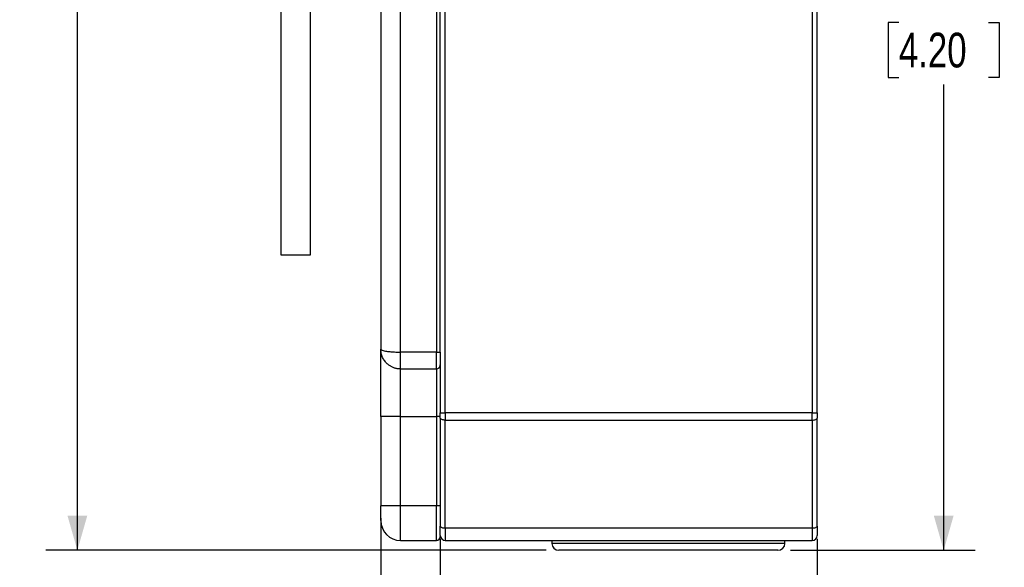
# Model space of a CAD drawing. Header units: millimetres. Extents: x 0 to 432, y 0 to 279.
# Tile 7 of 11: x 193 to 292, y 61 to 116. Entities that reach past the tile are written whole.
import ezdxf

# ---------------------------------------------------------------- set-up
doc = ezdxf.new("R2010")
doc.units = ezdxf.units.MM
doc.layers.add('DIMENSIONS', color=140, linetype='Continuous')
doc.styles.add('SLDTEXTSTYLE0', font='TXT', dxfattribs={"width": 0.75})
doc.dimstyles.new('SLDDIMSTYLE1', dxfattribs={"dimtxt": 3.5, "dimasz": 3.5, "dimexe": 0, "dimexo": 0.0625, "dimgap": 0.875, "dimtad": 0, "dimtih": 1, "dimtoh": 1, "dimdec": 1, "dimrnd": 1e-09, "dimzin": 4, "dimdsep": 46, "dimtxsty": 'SLDTEXTSTYLE0', "dimsah": 1, "dimcen": 0.09, "dimadec": 0, "dimazin": 1, "dimtfac": 1, "dimtdec": 1, "dimtofl": 0, "dimtmove": 0, "dimatfit": 3, "dimfxl": 0, "dimfrac": 2, "dimtolj": 1, "dimtzin": 12, "dimarcsym": 0})
doc.dimstyles.new('SLDDIMSTYLE2', dxfattribs={"dimtxt": 3.5, "dimasz": 3.5, "dimexe": 0, "dimexo": 0.0625, "dimgap": 0.875, "dimtad": 0, "dimtih": 1, "dimtoh": 1, "dimdec": 1, "dimrnd": 1e-09, "dimzin": 12, "dimdsep": 46, "dimtxsty": 'SLDTEXTSTYLE0', "dimsah": 1, "dimcen": 0.09, "dimadec": 0, "dimazin": 3, "dimtfac": 1, "dimtdec": 1, "dimtofl": 0, "dimtmove": 0, "dimatfit": 3, "dimfxl": 0, "dimfrac": 2, "dimtolj": 1, "dimtzin": 12, "dimarcsym": 0})

# ---------------------------------------------------------------- blocks, each defined once
blk = doc.blocks.new('_D_10')
at = {"layer": 'DIMENSIONS'}
for p, q in [((235.371, 63.794), (235.371, 49.449)), ((273.371, 63.794), (273.371, 49.449)), ((235.371, 52.624), (245.71, 52.624)), ((249.845, 52.597), (248.779, 52.597)), ((248.779, 52.597), (248.779, 47.041)), ((258.897, 52.597), (259.963, 52.597)), ((259.963, 52.597), (259.963, 47.041)), ((273.371, 52.624), (263.033, 52.624)), ((248.779, 47.041), (249.845, 47.041)), ((259.963, 47.041), (258.897, 47.041))]:
    blk.add_line(p, q, dxfattribs=at)
for points in [[(235.371, 52.624), (238.871, 51.624), (238.871, 53.624)], [(273.371, 52.624), (269.871, 53.624), (269.871, 51.624)]]:
    blk.add_solid(points, dxfattribs=at)
at = {"layer": 'DIMENSIONS', "char_height": 3.5, "attachment_point": 1, "style": 'SLDTEXTSTYLE0'}
for s, insert in [('38.0', (249.845, 57.82)), ('1.50', (249.845, 51.553))]:
    blk.add_mtext(s, dxfattribs=dict(at, insert=insert))
blk = doc.blocks.new('_D_11')
at = {"layer": 'DIMENSIONS'}
for p, q in [((229.371, 65.856), (229.371, 35.389)), ((273.371, 63.794), (273.371, 35.389)), ((229.371, 38.564), (242.71, 38.564)), ((246.845, 38.538), (245.779, 38.538)), ((245.779, 38.538), (245.779, 32.981)), ((255.897, 38.538), (256.963, 38.538)), ((256.963, 38.538), (256.963, 32.981)), ((273.371, 38.564), (260.033, 38.564)), ((245.779, 32.981), (246.845, 32.981)), ((256.963, 32.981), (255.897, 32.981))]:
    blk.add_line(p, q, dxfattribs=at)
for points in [[(229.371, 38.564), (232.871, 37.564), (232.871, 39.564)], [(273.371, 38.564), (269.871, 39.564), (269.871, 37.564)]]:
    blk.add_solid(points, dxfattribs=at)
at = {"layer": 'DIMENSIONS', "char_height": 3.5, "attachment_point": 1, "style": 'SLDTEXTSTYLE0'}
for s, insert in [('44.0', (246.845, 43.76)), ('1.73', (246.845, 37.493))]:
    blk.add_mtext(s, dxfattribs=dict(at, insert=insert))
blk = doc.blocks.new('_D_12')
at = {"layer": 'DIMENSIONS'}
for p, q in [((263.79, 169.226), (289.313, 169.226)), ((286.138, 169.226), (286.138, 122.22)), ((281.613, 115.899), (280.546, 115.899)), ((280.546, 115.899), (280.546, 110.343)), ((290.664, 115.899), (291.73, 115.899)), ((291.73, 115.899), (291.73, 110.343)), ((280.546, 110.343), (281.613, 110.343)), ((291.73, 110.343), (290.664, 110.343)), ((286.138, 62.626), (286.138, 109.632)), ((270.691, 62.626), (289.313, 62.626))]:
    blk.add_line(p, q, dxfattribs=at)
for points in [[(286.138, 169.226), (285.138, 165.726), (287.138, 165.726)], [(286.138, 62.626), (287.138, 66.126), (285.138, 66.126)]]:
    blk.add_solid(points, dxfattribs=at)
at = {"layer": 'DIMENSIONS', "char_height": 3.5, "attachment_point": 1, "style": 'SLDTEXTSTYLE0'}
for s, insert in [('106.6', (280.32, 121.122)), ('4.20', (281.613, 114.854))]:
    blk.add_mtext(s, dxfattribs=dict(at, insert=insert))
blk = doc.blocks.new('_D_15')
at = {"layer": 'DIMENSIONS'}
for p, q in [((218.001, 252.426), (195.596, 252.426)), ((198.771, 252.426), (198.771, 163.82)), ((194.245, 157.499), (193.179, 157.499)), ((193.179, 157.499), (193.179, 151.943)), ((203.297, 157.499), (204.363, 157.499)), ((204.363, 157.499), (204.363, 151.943)), ((193.179, 151.943), (194.245, 151.943)), ((204.363, 151.943), (203.297, 151.943)), ((198.771, 62.626), (198.771, 151.232)), ((246.051, 62.626), (195.596, 62.626))]:
    blk.add_line(p, q, dxfattribs=at)
for points in [[(198.771, 252.426), (197.771, 248.926), (199.771, 248.926)], [(198.771, 62.626), (199.771, 66.126), (197.771, 66.126)]]:
    blk.add_solid(points, dxfattribs=at)
at = {"layer": 'DIMENSIONS', "char_height": 3.5, "attachment_point": 1, "style": 'SLDTEXTSTYLE0'}
for s, insert in [('189.8', (192.952, 162.722)), ('7.47', (194.245, 156.454))]:
    blk.add_mtext(s, dxfattribs=dict(at, insert=insert))

msp = doc.modelspace()

# ---------------------------------------------------------------- linework, layer by layer
at = {"color": 7, "linetype": 'Continuous', "lineweight": 25}
for p, q in [((219.271, 138.576), (219.271, 92.426)), ((222.271, 92.426), (222.271, 138.576)), ((235.871, 76.514), (235.871, 138.626)), ((272.871, 138.626), (272.871, 76.514)), ((273.371, 76.514), (273.371, 138.626)), ((229.371, 129.326), (229.371, 82.926)), ((231.371, 82.626), (231.371, 129.626)), ((234.971, 129.626), (234.971, 82.626)), ((235.371, 82.626), (235.371, 129.626)), ((219.271, 92.426), (222.271, 92.426)), ((231.371, 80.926), (231.371, 82.626)), ((234.971, 82.626), (231.371, 82.626)), ((234.971, 80.926), (234.971, 82.626)), ((234.971, 82.626), (235.371, 82.626)), ((235.371, 82.626), (235.371, 76.514)), ((231.371, 80.926), (234.971, 80.926)), ((231.371, 76.126), (231.371, 80.926)), ((234.971, 80.926), (234.971, 76.126)), ((235.371, 76.514), (235.871, 76.514)), ((235.871, 76.514), (235.871, 75.764)), ((272.871, 76.514), (235.871, 76.514)), ((272.871, 75.764), (272.871, 76.514)), ((272.871, 76.514), (273.371, 76.514)), ((231.371, 76.126), (229.371, 76.126)), ((229.371, 76.126), (229.371, 67.126)), ((231.371, 76.126), (234.971, 76.126)), ((231.371, 67.126), (231.371, 76.126)), ((235.371, 76.126), (234.971, 76.126)), ((234.971, 76.126), (234.971, 67.126)), ((235.371, 76.126), (235.371, 76.4)), ((235.371, 75.952), (235.371, 76.126)), ((235.371, 75.952), (235.371, 65.064)), ((235.871, 75.764), (272.871, 75.764)), ((235.871, 64.877), (235.871, 75.764)), ((272.871, 75.764), (272.871, 64.877)), ((273.371, 65.064), (273.371, 75.952)), ((231.371, 67.126), (229.371, 67.126)), ((231.371, 63.626), (231.371, 67.126)), ((234.971, 67.126), (231.371, 67.126)), ((234.971, 63.626), (234.971, 67.126)), ((235.371, 67.126), (234.971, 67.126)), ((272.871, 64.877), (235.871, 64.877)), ((235.871, 64.877), (235.871, 63.626)), ((272.871, 64.877), (272.871, 63.626)), ((231.371, 63.626), (234.971, 63.626)), ((235.871, 63.626), (272.871, 63.626)), ((246.621, 63.626), (246.621, 63.326)), ((270.121, 63.326), (270.121, 63.626))]:
    msp.add_line(p, q, dxfattribs=at)
at = {"color": 8, "linetype": 'Continuous', "lineweight": 25}
msp.add_line((270.121, 63.326), (246.621, 63.326), dxfattribs=at)
at = {"color": 7, "linetype": 'Continuous', "lineweight": 25, "flags": 128}
for points in [[(235.871, 75.764), (235.774, 75.768), (235.68, 75.779), (235.593, 75.796), (235.518, 75.819), (235.455, 75.848), (235.409, 75.88), (235.381, 75.915), (235.371, 75.952)], [(272.871, 75.764), (272.969, 75.768), (273.063, 75.779), (273.149, 75.796), (273.225, 75.819), (273.287, 75.848), (273.333, 75.88), (273.362, 75.915), (273.371, 75.952)], [(235.371, 65.064), (235.381, 65.027), (235.409, 64.992), (235.455, 64.96), (235.518, 64.931), (235.593, 64.908), (235.68, 64.891), (235.774, 64.88), (235.871, 64.877)], [(272.871, 64.877), (272.969, 64.88), (273.063, 64.891), (273.149, 64.908), (273.225, 64.931), (273.287, 64.96), (273.333, 64.992), (273.362, 65.027), (273.371, 65.064)]]:
    msp.add_lwpolyline(points, dxfattribs=at)
at = {"color": 7, "linetype": 'Continuous', "lineweight": 25}
for centre, radius, start, end in [((234.971, 81.326), 0.4, 270, 0), ((231.371, 65.626), 2, 180, 270), ((234.971, 64.026), 0.4, 270, 0), ((235.871, 64.126), 0.5, 180, 270), ((272.871, 64.126), 0.5, 270, 0), ((247.321, 63.326), 0.7, 180, 270), ((269.421, 63.326), 0.7, 270, 0)]:
    msp.add_arc(centre, radius, start, end, dxfattribs=at)
for points, knots in [([(229.371, 82.926), (229.372, 82.919), (229.374, 82.906), (229.387, 82.886), (229.406, 82.869), (229.43, 82.853), (229.456, 82.839), (229.483, 82.827), (229.552, 82.799), (229.692, 82.759), (229.924, 82.717), (230.158, 82.686), (230.383, 82.664), (230.622, 82.647), (230.869, 82.635), (231.12, 82.627), (231.288, 82.626), (231.371, 82.626)], [0, 0, 0, 0, 0.044253, 0.085249, 0.122988, 0.157469, 0.188692, 0.216657, 0.241364, 0.378405, 0.501714, 0.588787, 0.674218, 0.758029, 0.840245, 0.920893, 1, 1, 1, 1]), ([(231.371, 80.926), (231.326, 80.927), (231.235, 80.928), (231.099, 80.943), (230.962, 80.966), (230.826, 81), (230.691, 81.043), (230.559, 81.096), (230.429, 81.16), (230.303, 81.233), (230.181, 81.316), (230.065, 81.409), (229.898, 81.564), (229.692, 81.814), (229.533, 82.115), (229.44, 82.392), (229.384, 82.638), (229.376, 82.824), (229.371, 82.926)], [0, 0, 0, 0, 0.042973, 0.086402, 0.13029, 0.174644, 0.219466, 0.264762, 0.310535, 0.35679, 0.403531, 0.45076, 0.498483, 0.621764, 0.758803, 0.821485, 0.901889, 1, 1, 1, 1]), ([(229.371, 76.126), (229.371, 77.929), (229.371, 79.659), (229.371, 82.209), (229.371, 82.926), (229.371, 82.926)], [0, 0, 0, 0, 0.5, 0.5, 1, 1, 1, 1]), ([(235.371, 82.626), (235.371, 82.593), (235.371, 82.527), (235.371, 82.43), (235.371, 82.334), (235.371, 82.24), (235.371, 82.095), (235.371, 81.907), (235.371, 81.7), (235.371, 81.531), (235.371, 81.424), (235.371, 81.363), (235.371, 81.331), (235.371, 81.328), (235.371, 81.326)], [0, 0, 0, 0, 0.048272, 0.096151, 0.143912, 0.191832, 0.240185, 0.369985, 0.500048, 0.629848, 0.75991, 0.840098, 0.919699, 1, 1, 1, 1]), ([(235.371, 75.952), (235.371, 75.988), (235.371, 76.06), (235.371, 76.171), (235.371, 76.284), (235.371, 76.398), (235.371, 76.475), (235.371, 76.514)], [0, 0, 0, 0, 0.201194, 0.400598, 0.599402, 0.798806, 1, 1, 1, 1]), ([(229.371, 65.626), (229.371, 65.626), (229.371, 65.784), (229.371, 66.346), (229.371, 66.728), (229.371, 67.126)], [0, 0, 0, 0, 0.5, 0.5, 1, 1, 1, 1]), ([(235.371, 64.126), (235.371, 64.126), (235.371, 64.215), (235.371, 64.549), (235.371, 64.787), (235.371, 65.064)], [0, 0, 0, 0, 0.5, 0.5, 1, 1, 1, 1]), ([(273.371, 65.064), (273.371, 64.787), (273.371, 64.549), (273.371, 64.215), (273.371, 64.126), (273.371, 64.126)], [0, 0, 0, 0, 0.5, 0.5, 1, 1, 1, 1]), ([(269.421, 62.626), (269.421, 62.626), (268.257, 62.626), (264.112, 62.626), (261.302, 62.626), (255.441, 62.626), (252.63, 62.626), (248.485, 62.626), (247.321, 62.626), (247.321, 62.626)], [0, 0, 0, 0, 0.25, 0.25, 0.5, 0.5, 0.75, 0.75, 1, 1, 1, 1])]:
    msp.add_open_spline(points, degree=3, knots=knots, dxfattribs=at)
msp.add_open_spline([(273.371, 76.514), (273.371, 76.321), (273.371, 76.13), (273.371, 75.952)], degree=3, dxfattribs=at)

# ---------------------------------------------------------------- dimensions: what is measured, and where the dimension line sits
at = {"layer": 'DIMENSIONS'}
for base, p1, p2, angle, dimstyle, picture, middle in [((198.771, 252.426), (247.321, 62.626), (219.271, 252.426), 90, 'SLDDIMSTYLE2', '_D_15', (198.771, 157.526)), ((286.138, 169.226), (269.421, 62.626), (262.52, 169.226), 90, 'SLDDIMSTYLE2', '_D_12', (286.138, 115.926)), ((229.371, 38.564), (273.371, 65.064), (229.371, 67.126), 0, 'SLDDIMSTYLE1', '_D_11', (251.371, 38.564)), ((235.371, 52.624), (273.371, 65.064), (235.371, 65.064), 0, 'SLDDIMSTYLE1', '_D_10', (254.371, 52.624))]:
    dim = msp.add_linear_dim(base=base, p1=p1, p2=p2, angle=angle, dimstyle=dimstyle, dxfattribs=at)
    dim.commit()
    dim.dimension.update_dxf_attribs({"geometry": picture, "text_midpoint": middle, "dimtype": 160})

doc.saveas('drawing.dxf')
